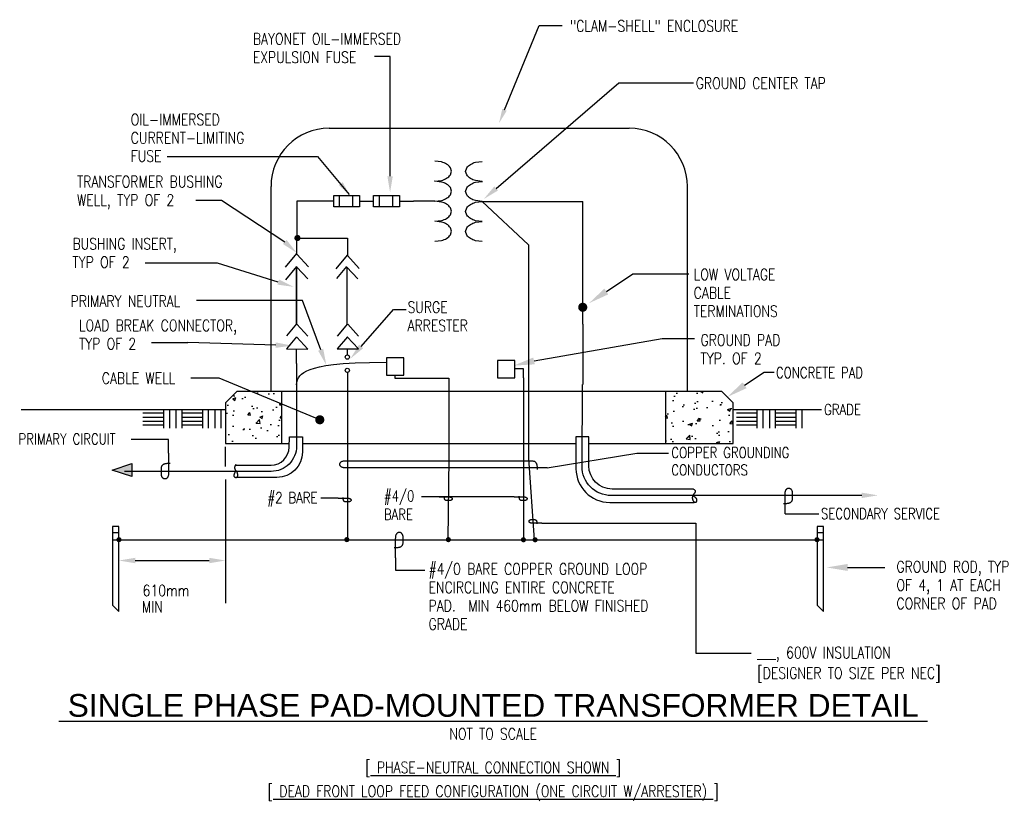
# Model space of a CAD drawing. Extents: x 15 to 291, y -2 to 216.
import ezdxf
from ezdxf.enums import TextEntityAlignment as Align

# ---------------------------------------------------------------- set-up
doc = ezdxf.new("R2010")
doc.units = 0
doc.header["$LTSCALE"] = 25.4
doc.header["$MEASUREMENT"] = 0
doc.layers.get('0').update_dxf_attribs({"color": 2, "linetype": 'CONTINUOUS'})
doc.layers.add('E-DETL', color=2, linetype='CONTINUOUS')
doc.layers.add('E-DETL-TEXT', color=3, linetype='CONTINUOUS')
doc.styles.add('ROMAND', font='swiss.ttf', dxfattribs={"width": 0.8})
doc.styles.add('ROMANS', font='romans.shx', dxfattribs={"width": 0.8})

# ---------------------------------------------------------------- blocks, each defined once
blk = doc.blocks.new('LOOP')
blk.add_lwpolyline([(-1.119, 0), (-1.115, 0), (-0.947, 0), (-0.809, 0), (-0.694, 0), (-0.6, 0), (-0.523, 0), (-0.456, 0), (-0.397, 0), (-0.341, 0), (-0.288, 0), (-0.238, 0), (-0.189, 0), (-0.142, 0), (-0.097, 0), (-0.053, 0), (-0.01, 0), (0.033, 0), (0.074, 0), (0.114, -0.001), (0.153, -0.003), (0.19, -0.006), (0.226, -0.011), (0.259, -0.017), (0.289, -0.025), (0.317, -0.036), (0.343, -0.048), (0.365, -0.063), (0.386, -0.079), (0.403, -0.095), (0.419, -0.113), (0.432, -0.131), (0.442, -0.15), (0.45, -0.168), (0.456, -0.186), (0.46, -0.204), (0.461, -0.223), (0.46, -0.241), (0.456, -0.259), (0.45, -0.277), (0.442, -0.295), (0.432, -0.313), (0.419, -0.331), (0.404, -0.348), (0.387, -0.365), (0.367, -0.38), (0.345, -0.394), (0.32, -0.406), (0.293, -0.416), (0.264, -0.425), (0.232, -0.431), (0.198, -0.435), (0.162, -0.438), (0.124, -0.44), (0.086, -0.441), (0.045, -0.441), (0.004, -0.441), (-0.038, -0.441), (-0.08, -0.441), (-0.122, -0.44), (-0.163, -0.438), (-0.202, -0.435), (-0.24, -0.43), (-0.275, -0.424), (-0.307, -0.416), (-0.336, -0.405), (-0.362, -0.392), (-0.384, -0.377), (-0.404, -0.359), (-0.421, -0.339), (-0.436, -0.316), (-0.45, -0.292), (-0.461, -0.264), (-0.471, -0.235), (-0.48, -0.202), (-0.488, -0.166), (-0.494, -0.125), (-0.499, -0.08), (-0.502, -0.03), (-0.505, 0.027), (-0.505, 0.09)])

msp = doc.modelspace()

# ---------------------------------------------------------------- hatches: boundary and pattern name
at = {"layer": 'E-DETL'}
h = msp.add_hatch(dxfattribs=at)
h.set_pattern_fill('AR-CONC', color=256, scale=1.27, style=0)
h.paths.add_polyline_path([(214.84, 109.28), (211.59, 112.53), (195.94, 112.53), (195.94, 101.44), (214.84, 102.11)])
h.paths.add_polyline_path([(214.84, 102.11), (195.94, 101.44), (195.94, 97.9), (214.84, 97.9)])
h.paths.add_polyline_path([(88.54, 112.53), (76.11, 112.53), (72.86, 109.28), (72.86, 97.9), (88.54, 97.9)])

# ---------------------------------------------------------------- linework, layer by layer
for p, q in [((101.84, 186.04), (185.78, 186.04)), ((85.58, 112.53), (85.58, 169.79)), ((202.04, 112.53), (202.04, 169.79)), ((103.13, 167.25), (110.34, 167.25)), ((103.13, 164.09), (103.13, 167.25)), ((104.77, 164.09), (104.77, 167.25)), ((108.51, 164.09), (108.51, 167.25)), ((110.34, 167.25), (110.34, 164.09)), ((110.34, 165.64), (114.28, 165.64)), ((114.28, 167.25), (121.49, 167.25)), ((114.28, 164.09), (114.28, 167.25)), ((115.92, 164.09), (115.92, 167.25)), ((119.66, 164.09), (119.66, 167.25)), ((121.49, 167.25), (121.49, 164.09)), ((121.49, 165.64), (125.43, 165.64)), ((131.44, 165.64), (125.43, 165.64)), ((133.29, 165.41), (131.44, 165.64)), ((144.64, 165.58), (172.78, 165.58)), ((172.78, 131.27), (172.78, 165.58)), ((110.34, 164.09), (103.13, 164.09)), ((121.49, 164.09), (114.28, 164.09)), ((136.06, 162.84), (135.75, 163.83)), ((135.75, 161.85), (136.06, 162.84)), ((131.44, 160.04), (133.29, 160.27)), ((92.74, 131.38), (89.96, 128.01)), ((92.83, 131.23), (95.87, 127.89)), ((106.94, 131.38), (104.12, 127.95)), ((107.04, 131.23), (110.03, 127.94)), ((172.78, 131.27), (172.78, 115.52)), ((92.74, 127.77), (89.96, 124.39)), ((92.83, 127.62), (95.87, 124.28)), ((106.94, 127.77), (104.12, 124.34)), ((106.92, 127.75), (110.03, 124.33)), ((92.73, 120.3), (92.73, 124.34)), ((106.94, 122.67), (106.94, 124.33)), ((106.94, 122.67), (106.94, 124.33)), ((106.94, 121.45), (106.94, 121.48)), ((106.94, 120.3), (106.94, 120.33)), ((106.94, 117.76), (106.94, 71)), ((72.86, 109.28), (76.11, 112.53)), ((76.11, 112.53), (211.59, 112.53)), ((88.54, 112.53), (88.54, 97.9)), ((195.94, 112.53), (195.94, 97.9)), ((211.59, 112.53), (214.84, 109.28)), ((72.86, 109.28), (72.86, 97.9)), ((214.84, 97.9), (214.84, 109.28)), ((15.69, 107.39), (72.86, 107.39)), ((214.84, 107.39), (239.52, 107.39)), ((72.86, 97.9), (90.68, 97.9)), ((94.36, 97.9), (170.88, 97.9)), ((174.49, 97.9), (214.84, 97.9)), ((250.81, 83.33), (206.72, 83.33)), ((41.21, 73), (43.04, 73)), ((238.33, 73), (240.16, 73)), ((41.21, 71), (240.16, 71))]:
    msp.add_line(p, q, dxfattribs=at)
for points in [[(136.06, 174.04), (135.75, 175.03, 0.107019), (134.7, 176.02, 0.074991), (133.29, 176.62), (131.44, 176.84)], [(140.03, 173.98), (140.33, 174.97, -0.107019), (141.38, 175.96, -0.074991), (142.79, 176.55), (144.64, 176.78)], [(131.44, 171.24), (131.44, 171.24), (133.29, 171.47, 0.074991), (134.7, 172.06, 0.107019), (135.75, 173.05), (136.06, 174.04)], [(144.64, 171.18), (144.64, 171.18), (142.79, 171.41, -0.074991), (141.38, 172, -0.107019), (140.33, 172.99), (140.03, 173.98)], [(136.06, 168.45), (135.75, 169.44, 0.107019), (134.7, 170.43, 0.074991), (133.29, 171.02), (131.44, 171.25), (131.34, 171.24, 0.074991)], [(140.03, 168.38), (140.33, 169.37, -0.107019), (141.38, 170.36, -0.074991), (142.79, 170.96), (144.64, 171.19), (144.74, 171.17, -0.074991)], [(131.44, 165.64), (133.29, 165.87, 0.074991), (134.7, 166.46, 0.107019), (135.75, 167.46), (136.06, 168.45)], [(144.64, 165.58), (142.79, 165.81, -0.074991), (141.38, 166.4, -0.107019), (140.33, 167.39), (140.03, 168.38)], [(140.03, 162.78), (140.33, 163.77, -0.107019), (141.38, 164.76, -0.074991), (142.79, 165.35), (144.64, 165.58)], [(144.64, 159.98), (142.79, 160.2, -0.074991), (141.38, 160.8, -0.107019), (140.33, 161.79), (140.03, 162.78)], [(136.06, 157.25), (135.75, 158.23, 0.107019), (134.7, 159.23, 0.074991), (133.29, 159.82), (131.44, 160.05)], [(140.03, 157.18), (140.33, 158.17, -0.107019), (141.38, 159.16, -0.074991), (142.79, 159.76), (144.64, 159.98)], [(131.44, 154.44), (133.29, 154.67, 0.074991), (134.7, 155.26, 0.107019), (135.75, 156.26), (136.06, 157.25)], [(144.64, 154.38), (142.79, 154.61, -0.074991), (141.38, 155.2, -0.107019), (140.33, 156.19), (140.03, 157.18)], [(92.73, 120.3), (92.73, 97.19, -0.414214), (85.62, 90.08), (44.61, 90.08)], [(207.36, 83.34), (180.7, 83.34, -0.416146), (172.58, 91.52), (172.73, 114.36)], [(75.67, 91.85), (85.58, 91.85, 0.409587), (90.66, 96.85), (90.71, 99.72), (94.37, 99.72), (94.36, 95.49, -0.413462), (87.25, 88.39), (75.96, 88.39)], [(193.15, 85.09), (180.97, 85.13, -0.413271), (174.49, 91.64), (174.49, 99.72), (170.87, 99.72), (170.89, 90.84, 0.413462), (180.32, 81.44), (203.97, 81.44)]]:
    msp.add_lwpolyline(points, format="xyb", dxfattribs=at)
for points in [[(103.13, 165.67), (92.85, 165.67), (92.85, 155.42)], [(144.64, 165.58), (157.59, 153.49), (157.59, 93.73), (159.16, 70.92)], [(92.83, 150.86), (92.83, 155.35), (106.94, 155.35), (106.94, 150.44)], [(92.74, 151.01), (89.57, 147.17)], [(92.83, 150.86), (96.09, 147.28)], [(106.85, 150.6), (103.68, 146.75)], [(106.94, 150.44), (110.2, 146.86)], [(92.74, 147.4), (89.67, 143.67)], [(92.83, 147.25), (95.87, 143.91)], [(106.71, 147.4), (103.93, 144.02)], [(106.81, 147.25), (109.84, 143.91)], [(89.96, 124.39), (95.87, 124.28)], [(104.12, 124.34), (110.03, 124.33)], [(92.74, 114.34), (92.82, 115.03), (92.99, 115.67), (93.26, 116.25), (93.64, 116.79), (94.15, 117.3), (94.79, 117.76), (95.59, 118.2), (96.56, 118.61), (97.71, 119), (99.13, 119.36), (100.9, 119.69), (103.1, 119.98), (105.81, 120.23), (109.13, 120.42), (113.13, 120.56), (117.9, 120.63)], [(156.19, 116.26), (156.19, 118.82), (153.95, 118.82)], [(120.18, 117.03), (120.18, 116.19)], [(120.18, 116.19), (135.34, 116.19)], [(135.34, 116.19), (135.34, 93.9)], [(156.19, 116.26), (156.19, 71.04)], [(172.78, 115.52), (172.78, 114.36)], [(55.49, 106.36), (49.76, 106.36)], [(55.49, 105.17), (49.76, 105.17)], [(55.49, 107.34), (55.49, 102.23)], [(57.16, 107.34), (57.16, 102.23)], [(58.99, 107.34), (58.99, 102.23)], [(60.65, 107.34), (60.65, 102.23)], [(66.38, 106.36), (60.65, 106.36)], [(66.38, 105.17), (60.65, 105.17)], [(66.38, 107.34), (66.38, 102.23)], [(68.04, 107.34), (68.04, 102.23)], [(69.88, 107.34), (69.88, 102.23)], [(71.54, 107.34), (71.54, 102.23)], [(221.49, 106.36), (215.75, 106.36)], [(221.49, 105.17), (215.75, 105.17)], [(221.49, 107.34), (221.49, 102.23)], [(223.15, 107.34), (223.15, 102.23)], [(224.98, 107.34), (224.98, 102.23)], [(226.64, 107.34), (226.64, 102.23)], [(232.37, 106.36), (226.64, 106.36)], [(232.37, 105.17), (226.64, 105.17)], [(232.37, 107.34), (232.37, 102.23)], [(234.04, 107.34), (234.04, 102.23)], [(55.49, 104.05), (49.76, 104.05)], [(55.49, 103), (49.76, 103)], [(66.38, 104.05), (60.65, 104.05)], [(66.38, 103), (60.65, 103)], [(221.49, 104.05), (215.75, 104.05)], [(221.49, 103), (215.75, 103)], [(232.37, 104.05), (226.64, 104.05)], [(232.37, 103), (226.64, 103)], [(135.34, 93.9), (135.04, 71.01)], [(75.85, 91.94), (75.75, 91.9), (75.67, 91.85), (75.6, 91.8), (75.55, 91.74), (75.51, 91.69), (75.48, 91.63), (75.46, 91.57), (75.45, 91.5), (75.43, 91.44), (75.42, 91.38), (75.41, 91.32), (75.41, 91.26), (75.4, 91.2), (75.4, 91.14), (75.4, 91.09), (75.41, 91.03), (75.41, 90.97), (75.43, 90.92), (75.44, 90.86), (75.46, 90.81), (75.48, 90.75), (75.5, 90.7), (75.53, 90.64), (75.56, 90.58), (75.6, 90.53), (75.64, 90.47), (75.68, 90.41), (75.72, 90.35), (75.77, 90.29), (75.81, 90.22), (75.86, 90.16), (75.9, 90.09), (75.94, 90.03), (75.98, 89.96), (76.01, 89.89), (76.05, 89.82), (76.08, 89.75), (76.11, 89.67), (76.13, 89.6), (76.15, 89.52), (76.17, 89.45), (76.19, 89.37), (76.2, 89.29), (76.21, 89.22), (76.21, 89.14), (76.21, 89.07), (76.21, 89), (76.21, 88.93), (76.2, 88.87), (76.19, 88.81), (76.18, 88.75), (76.16, 88.69), (76.14, 88.64), (76.12, 88.6), (76.1, 88.55), (76.08, 88.51), (76.05, 88.48), (76.02, 88.45), (75.99, 88.42), (75.96, 88.39), (75.93, 88.37), (75.9, 88.36), (75.86, 88.34), (75.83, 88.33), (75.79, 88.33), (75.75, 88.33), (75.71, 88.33), (75.67, 88.34), (75.63, 88.35), (75.59, 88.36), (75.54, 88.39), (75.5, 88.41), (75.46, 88.45), (75.43, 88.48), (75.39, 88.53), (75.36, 88.57), (75.33, 88.63), (75.3, 88.68), (75.28, 88.74), (75.27, 88.8), (75.26, 88.86), (75.25, 88.92), (75.26, 88.99), (75.26, 89.05), (75.27, 89.12), (75.29, 89.2), (75.31, 89.27), (75.33, 89.34), (75.35, 89.42), (75.38, 89.51), (75.42, 89.6), (75.46, 89.7), (75.52, 89.82), (75.59, 89.95), (75.68, 90.11), (75.79, 90.29)], [(203.75, 85.09), (193.15, 85.09)], [(203.75, 85.09), (203.91, 85.02), (204.03, 84.94), (204.13, 84.85), (204.2, 84.76), (204.24, 84.67), (204.27, 84.58), (204.27, 84.5), (204.26, 84.41), (204.24, 84.33), (204.21, 84.25), (204.16, 84.18), (204.11, 84.1), (204.06, 84.03), (204, 83.96), (203.94, 83.88), (203.88, 83.81), (203.82, 83.73), (203.76, 83.65), (203.71, 83.56), (203.66, 83.48), (203.61, 83.39), (203.57, 83.31), (203.53, 83.22), (203.5, 83.14), (203.48, 83.05), (203.46, 82.97), (203.44, 82.89), (203.43, 82.81), (203.43, 82.73), (203.43, 82.65), (203.43, 82.57), (203.44, 82.49), (203.46, 82.42), (203.47, 82.34), (203.49, 82.26), (203.52, 82.19), (203.54, 82.12), (203.57, 82.05), (203.6, 81.98), (203.64, 81.91), (203.67, 81.85), (203.71, 81.78), (203.76, 81.73), (203.8, 81.67), (203.85, 81.62), (203.89, 81.58), (203.95, 81.54), (204, 81.51), (204.06, 81.48), (204.11, 81.47), (204.17, 81.45), (204.23, 81.45), (204.29, 81.45), (204.35, 81.45), (204.4, 81.46), (204.45, 81.48), (204.49, 81.5), (204.53, 81.53), (204.57, 81.56), (204.6, 81.6), (204.62, 81.64), (204.65, 81.69), (204.67, 81.74), (204.68, 81.8), (204.7, 81.86), (204.71, 81.92), (204.72, 81.99), (204.72, 82.06), (204.72, 82.13), (204.71, 82.2), (204.7, 82.27), (204.68, 82.33), (204.65, 82.39), (204.62, 82.45), (204.58, 82.5), (204.54, 82.56), (204.49, 82.61), (204.43, 82.67), (204.37, 82.72), (204.31, 82.78), (204.24, 82.85), (204.16, 82.92), (204.08, 82.99), (203.99, 83.07), (203.89, 83.15), (203.79, 83.24), (203.67, 83.34), (203.54, 83.44)]]:
    msp.add_lwpolyline(points, dxfattribs=at)
for points, const_width in [([(92.55, 155.35, 1), (93.41, 155.35, 1)], 0.857), ([(172.14, 135.99, 1), (173.41, 135.99, 1)], 1.27), ([(42.69, 71, 1), (43.4, 71, 1)], 0.711), ([(106.44, 71.01, 1), (107.15, 71.01, 1)], 0.711), ([(134.84, 71.01, 1), (135.56, 71.01, 1)], 0.711), ([(155.83, 70.98, 1), (156.54, 70.98, 1)], 0.711), ([(159.1, 70.98, 1), (159.81, 70.98, 1)], 0.711), ([(237.97, 71, 1), (238.68, 71, 1)], 0.711)]:
    msp.add_lwpolyline(points, format="xyb", close=True, dxfattribs=dict(at, const_width=const_width))
at = {"layer": 'E-DETL', "const_width": 0.423}
for points in [[(92.73, 131.34), (92.73, 147.4)], [(106.85, 147.2), (106.85, 131.27)]]:
    msp.add_lwpolyline(points, dxfattribs=at)
at = {"layer": 'E-DETL'}
for points in [[(122.73, 117.03), (122.73, 121.89), (117.87, 121.89), (117.87, 117.03)], [(153.82, 116.26), (153.82, 121.12), (148.95, 121.12), (148.95, 116.26)], [(41.14, 90.47), (46.63, 92.3), (46.63, 88.64)], [(41.21, 72.83), (41.21, 52.71), (43.04, 50.88), (43.04, 74.65), (41.21, 74.65)], [(238.33, 72.83), (238.33, 52.71), (240.16, 50.88), (240.16, 74.65), (238.33, 74.65)]]:
    msp.add_lwpolyline(points, close=True, dxfattribs=at)
for centre in [(106.93, 122.07), (106.93, 118.36)]:
    msp.add_circle(centre, 0.598, dxfattribs=at)
for centre, radius, start, end in [((101.84, 169.79), 16.26, 90, 180), ((185.78, 169.79), 16.26, 0, 90), ((132.03, 160.43), 5.14, 58.721, 75.8754), ((132.94, 161.91), 3.41, 34.2871, 58.721), ((132.03, 165.25), 5.14, 284.1246, 301.279), ((132.94, 163.77), 3.41, 301.279, 325.7129)]:
    msp.add_arc(centre, radius, start, end, dxfattribs=at)
for points in [[(46.63, 88.64), (46.63, 92.3), (41.14, 90.47)], [(250.77, 84.16), (250.77, 82.64), (255.34, 83.4)]]:
    msp.add_solid(points, dxfattribs=at)
at = {"layer": 'E-DETL-TEXT'}
for p, q in [((150.91, 191.22), (160.63, 214.82)), ((160.63, 214.82), (167.07, 214.82)), ((71.72, 165.84), (64.6, 165.84)), ((89.43, 154.24), (71.72, 165.84)), ((179.39, 140.41), (186.75, 145.38)), ((186.75, 145.38), (202.47, 145.38)), ((94.43, 137.86), (64.76, 137.86)), ((99.48, 124.12), (94.43, 137.86)), ((159.16, 120.99), (195, 127.26)), ((195, 127.26), (204.08, 127.26)), ((86.9, 125.4), (62.36, 126.12)), ((218.06, 114.18), (223.51, 117.87)), ((223.51, 117.87), (226.29, 117.87)), ((56.93, 99.03), (46.46, 99.03)), ((56.93, 95.2), (56.93, 99.03)), ((72.86, 91.51), (72.86, 96.97)), ((162.82, 91.06), (187.92, 95.22)), ((187.92, 95.22), (196.77, 95.22)), ((153.61, 82.95), (127.65, 82.95)), ((104.36, 82.58), (99.5, 82.58)), ((229.39, 78.21), (238.79, 78.21)), ((161.37, 75.62), (204.4, 75.62)), ((204.4, 75.62), (204.4, 39.3)), ((47.59, 65.17), (68.29, 65.17)), ((120.45, 65.88), (120.45, 62.5)), ((120.45, 62.5), (128.6, 62.5)), ((246.87, 63.23), (257.29, 63.23)), ((204.4, 39.3), (219.92, 39.3))]:
    msp.add_line(p, q, dxfattribs=at)
for points in [[(118.89, 172.65), (118.89, 206.14), (114.57, 206.14)], [(148.57, 169.23), (182.87, 198.71), (203.75, 198.71)], [(56.49, 178.18), (98.59, 178.18)], [(98.59, 178.18), (107.44, 167.49)], [(87.61, 143.05), (70.65, 148.29), (50.34, 148.29)], [(110.8, 125.05), (119.83, 135.36), (123.42, 135.36)], [(52.15, 126.12), (62.36, 126.12)], [(99.24, 104.52), (71.05, 116.15), (63.12, 116.15)], [(162.82, 91.06), (162.8, 91.06), (162.04, 91.06), (161.4, 91.06), (160.88, 91.06), (160.45, 91.06), (160.09, 91.06), (159.79, 91.06), (159.52, 91.06), (159.27, 91.06), (159.02, 91.06), (158.79, 91.06), (158.57, 91.06), (158.35, 91.06), (158.15, 91.06), (157.95, 91.06), (157.75, 91.06), (106.77, 91.06), (106.58, 91.06), (106.4, 91.07), (106.22, 91.07), (106.05, 91.09), (105.89, 91.11), (105.74, 91.14), (105.6, 91.17), (105.47, 91.22), (105.35, 91.28), (105.25, 91.35), (105.16, 91.42), (105.07, 91.5), (105, 91.58), (104.95, 91.66), (104.9, 91.74), (104.86, 91.83), (104.83, 91.91), (104.82, 91.99), (104.81, 92.08), (104.82, 92.16), (104.83, 92.24), (104.86, 92.32), (104.9, 92.41), (104.94, 92.49), (105, 92.57), (105.07, 92.65), (105.15, 92.73), (105.24, 92.8), (105.34, 92.86), (105.45, 92.92), (105.58, 92.96), (105.71, 93), (105.86, 93.03), (106.02, 93.05), (106.18, 93.06), (106.35, 93.07), (106.53, 93.07), (106.71, 93.08), (157.69, 93.08), (157.88, 93.08), (158.07, 93.07), (158.26, 93.07), (158.45, 93.06), (158.63, 93.05), (158.8, 93.03), (158.96, 93), (159.11, 92.96), (159.24, 92.91), (159.36, 92.85), (159.46, 92.78), (159.55, 92.7), (159.63, 92.61), (159.7, 92.51), (159.76, 92.39), (159.81, 92.27), (159.86, 92.13), (159.9, 91.98), (159.94, 91.82), (159.96, 91.63), (159.99, 91.43), (160, 91.2), (160.01, 90.94), (160.01, 90.65)], [(72.86, 87.85), (72.86, 53.25)]]:
    msp.add_lwpolyline(points, dxfattribs=at)
at = {"layer": 'E-DETL-TEXT', "const_width": 1.27}
msp.add_lwpolyline([(98.6, 104.52, 1), (99.87, 104.52, 1)], format="xyb", close=True, dxfattribs=at)
at = {"layer": 'E-DETL-TEXT'}
for points in [[(151.53, 190.96), (150.28, 191.48), (149.36, 187.46)], [(104.57, 170.14), (105.65, 170.99), (107.44, 167.5)], [(119.65, 172.65), (118.89, 168.08), (118.13, 172.65)], [(149.07, 168.65), (145.1, 166.25), (148.07, 169.81)], [(89.95, 154.81), (88.92, 153.68), (92.82, 151.17)], [(87.83, 143.77), (91.98, 141.69), (87.38, 142.32)], [(179.93, 139.6), (178.84, 141.21), (174.54, 137.13)], [(86.92, 126.16), (86.88, 124.64), (91.47, 125.26)], [(100.19, 124.38), (98.76, 123.86), (101.05, 119.83)], [(111.37, 124.54), (107.78, 121.61), (110.22, 125.55)], [(159.38, 120.04), (158.94, 121.94), (153.46, 119.67)], [(218.61, 113.37), (217.51, 114.99), (213.21, 110.9)], [(47.59, 65.93), (47.59, 64.41), (43.02, 65.17)], [(68.29, 65.93), (68.29, 64.41), (72.86, 65.17)], [(246.87, 62.26), (246.87, 64.21), (241.01, 63.23)]]:
    msp.add_solid(points, dxfattribs=at)

# ---------------------------------------------------------------- block references
for p, xscale, yscale, zscale, rotation in [((56.93, 90.08), 4.571999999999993, 4.571999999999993, 4.571999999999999, 270), ((229.39, 83.33), 4.571999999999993, 4.571999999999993, 4.571999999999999, 90), ((158.81, 75.62), 2.286000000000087, 2.286000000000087, 2.286, 180), ((120.45, 71), 4.571999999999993, 4.571999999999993, 4.571999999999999, 90)]:
    msp.add_blockref('LOOP', p, dxfattribs=dict(at, xscale=xscale, yscale=yscale, zscale=zscale, rotation=rotation))
at = {"layer": 'E-DETL-TEXT', "xscale": 2.286000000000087, "yscale": 2.286000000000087, "zscale": 2.286}
for p in [(106.92, 82.58), (135.2, 82.95), (156.17, 82.95)]:
    msp.add_blockref('LOOP', p, dxfattribs=at)

# ---------------------------------------------------------------- texts
at = {"layer": 'E-DETL-TEXT', "style": 'ROMANS', "width": 0.8}
for s, height, p in [('"CLAM-SHELL" ENCLOSURE', 3.175, (169.22, 213.07)), ('BAYONET OIL-IMMERSED', 3.175, (80.49, 209.44)), ('EXPULSION FUSE', 3.175, (80.49, 204.3)), ('GROUND CENTER TAP', 3.175, (204.41, 197.05)), ('OIL-IMMERSED', 3.175, (46.34, 186.9)), ('CURRENT-LIMITING', 3.175, (46.34, 181.76)), ('FUSE', 3.175, (46.34, 176.69)), ('TRANSFORMER BUSHING ', 3.175, (31.31, 169.53)), ('WELL, TYP OF 2', 3.175, (31.31, 164.39)), ('BUSHING INSERT,', 3.175, (30.04, 152.15)), ('TYP OF 2', 3.175, (30.04, 147.01)), ('LOW VOLTAGE ', 3.175, (203.82, 143.57)), ('CABLE', 3.175, (203.82, 138.43)), ('PRIMARY NEUTRAL', 3.175, (29.52, 136.09)), ('SURGE', 3.175, (123.77, 134.42)), ('TERMINATIONS', 3.175, (203.82, 133.29)), ('LOAD BREAK CONNECTOR,', 3.175, (31.87, 129.33)), ('ARRESTER', 3.175, (123.77, 129.28)), ('TYP OF 2', 3.175, (31.87, 124.19)), ('GROUND PAD', 3.175, (205.73, 125.24)), ('TYP. OF 2', 3.175, (205.73, 120.1)), ('CONCRETE PAD', 3, (226.82, 116.2)), ('CABLE WELL', 3.175, (38.25, 114.57)), ('GRADE', 3, (240.29, 105.9)), ('PRIMARY CIRCUIT', 3, (14.95, 97.65)), ('COPPER GROUNDING ', 3, (197.57, 93.86)), ('CONDUCTORS', 3, (197.57, 89)), ('#4/0 ', 3, (117.15, 81.72)), ('BARE', 3, (117.15, 76.58)), ('SECONDARY SERVICE', 3, (239.4, 76.77)), ('#4/0 BARE COPPER GROUND LOOP', 3.175, (129.66, 61.22)), ('GROUND ROD, TYP', 3.175, (260.54, 61.85)), ('610mm', 3.175, (49.67, 55.2)), ('ENCIRCLING ENTIRE CONCRETE', 3.175, (129.66, 56.08)), ('OF 4, 1 AT EACH', 3.175, (260.54, 56.71)), ('MIN', 3.175, (49.44, 50.63)), ('PAD.  MIN 460mm BELOW FINISHED', 3.175, (129.66, 50.94)), ('CORNER OF PAD', 3.175, (260.54, 51.57)), ('GRADE', 3.175, (129.66, 45.8)), ('___, 600V INSULATION', 3.175, (221.61, 37.82)), ('[DESIGNER TO SIZE PER NEC]', 3.175, (221.61, 32.1))]:
    msp.add_text(s, height=height, dxfattribs=at).set_placement(p)
msp.add_text('#2 BARE', height=3, dxfattribs=at).set_placement((98.58, 81.25), align=Align.RIGHT)
at = {"layer": 'E-DETL-TEXT', "color": 5, "style": 'ROMAND'}
msp.add_text('%%U SINGLE PHASE PAD-MOUNTED TRANSFORMER DETAIL ', height=6.35, dxfattribs=at).set_placement((147.73, 24.66), align=Align.MIDDLE)
at = {"layer": 'E-DETL-TEXT', "style": 'ROMANS', "width": 0.8}
msp.add_text('NOT TO SCALE', height=3.175, dxfattribs=at).set_placement((147.73, 15.09), align=Align.CENTER)
for s, p in [('[%%U PHASE-NEUTRAL CONNECTION SHOWN %%U]', (147.73, 7.09)), ('[%%U DEAD FRONT LOOP FEED CONFIGURATION (ONE CIRCUIT W/ARRESTER) %%U]', (147.73, 0.42))]:
    msp.add_text(s, height=3.175, dxfattribs=at).set_placement(p, align=Align.MIDDLE)

doc.saveas('drawing.dxf')
